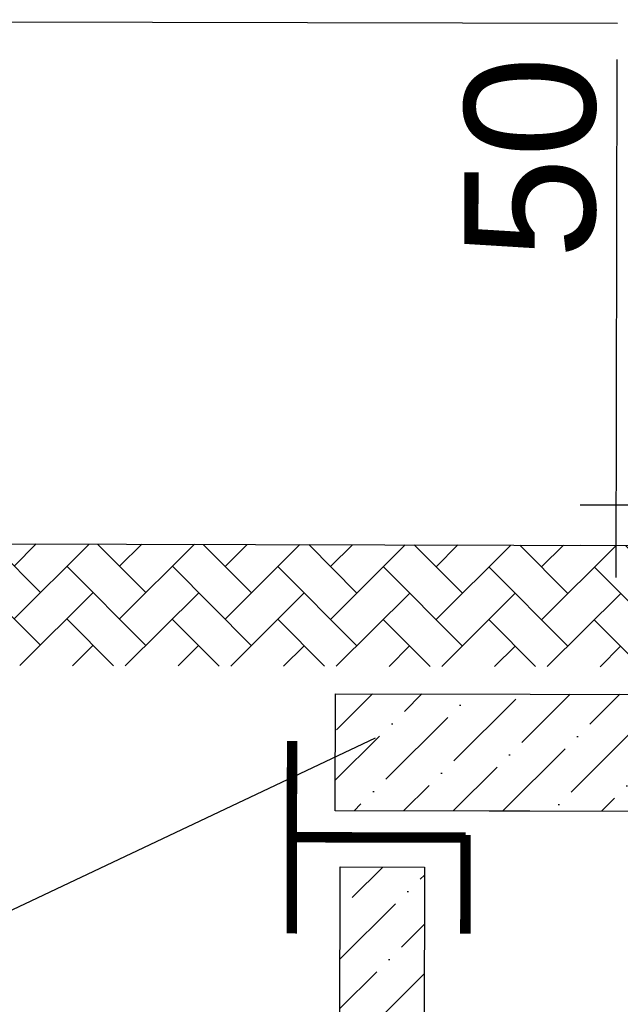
# Model space of a CAD drawing. Extents: x 0 to 361260, y 0 to 4201817.
# Tile 22 of 256: x 360302 to 360318, y 4194669 to 4194696. Entities that reach past the tile are written whole.
import ezdxf

# ---------------------------------------------------------------- set-up
doc = ezdxf.new("R2010")
doc.units = 0
doc.header["$LTSCALE"] = 0.5
doc.header["$MEASUREMENT"] = 0
doc.layers.add("navro'z", color=7, linetype='Continuous')
doc.styles.add('style1', font='arial.ttf', dxfattribs={"height": 2.5})
pattern_1 = [(44.89306, (347893.6088, 4192987.8277), (0.51973879, 1.89179207), [2.43342293, -0.48668459, 0, -0.48668459])]
pattern_2 = [(44.89306, (349315.798, 4193340.8621), (0.51973879, 1.89179207), [2.43342293, -0.48668459, 0, -0.48668459])]
pattern_3 = [(44.89306, (347893.8843, 4192987.8365), (0.002740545, 1.46831945), [3.11478134, -1.03826045]), (134.89306, (347894.6199, 4192988.5693), (0.002740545, 1.46831945), [3.11478134, -1.03826045])]

msp = doc.modelspace()

# ---------------------------------------------------------------- hatches: boundary and pattern name
at = {"layer": "navro'z", "transparency": 33554687}
h = msp.add_hatch(dxfattribs=at)
h.set_pattern_fill('AR-HBONE', color=0, scale=0.010219, angle=-0.1069, style=0)
h.set_pattern_definition(pattern_3)
h.paths.add_polyline_path([(360324.85, 4194681.708), (360288.515, 4194681.8), (360288.509, 4194678.402), (360324.844, 4194678.334)])
h = msp.add_hatch(dxfattribs=at)
h.set_pattern_fill('AR-HBONE', color=0, scale=0.010219, angle=-0.1069, style=0)
h.set_pattern_definition(pattern_3)
h.paths.add_polyline_path([(360324.85, 4194681.708), (360288.515, 4194681.8), (360288.509, 4194678.402), (360324.844, 4194678.334)])
h = msp.add_hatch(dxfattribs=at)
h.set_pattern_fill('ANSI36', color=254, scale=0.306573, angle=-0.1069, style=0)
h.set_pattern_definition(pattern_2)
h.paths.add_polyline_path([(360326.765, 4194677.565), (360310.397, 4194677.595), (360310.391, 4194674.338), (360326.759, 4194674.308)])
h.paths.add_polyline_path([(360348.328, 4194677.524), (360342.841, 4194677.534), (360342.835, 4194674.278), (360348.322, 4194674.268)])
h = msp.add_hatch(dxfattribs=at)
h.set_pattern_fill('ANSI36', color=0, scale=0.306573, angle=-0.1069, style=0)
h.set_pattern_definition(pattern_2)
h.paths.add_polyline_path([(360326.765, 4194677.565), (360310.397, 4194677.595), (360310.391, 4194674.338), (360326.759, 4194674.308)])
h.paths.add_polyline_path([(360348.328, 4194677.524), (360342.841, 4194677.534), (360342.835, 4194674.278), (360348.322, 4194674.268)])
h = msp.add_hatch(dxfattribs=at)
h.set_pattern_fill('ANSI36', color=254, scale=0.306573, angle=-0.1069, style=0)
h.set_pattern_definition(pattern_1)
h.paths.add_polyline_path([(360348.321, 4194672.703), (360345.977, 4194672.707), (360345.942, 4194654.251), (360348.287, 4194654.246)])
h.paths.add_polyline_path([(360312.872, 4194672.769), (360310.527, 4194672.773), (360310.492, 4194654.317), (360312.837, 4194654.312)])
h = msp.add_hatch(dxfattribs=at)
h.set_pattern_fill('ANSI36', color=0, scale=0.306573, angle=-0.1069, style=0)
h.set_pattern_definition(pattern_1)
h.paths.add_polyline_path([(360348.321, 4194672.703), (360345.977, 4194672.707), (360345.942, 4194654.251), (360348.287, 4194654.246)])
h.paths.add_polyline_path([(360312.872, 4194672.769), (360310.527, 4194672.773), (360310.492, 4194654.317), (360312.837, 4194654.312)])

# ---------------------------------------------------------------- linework, layer by layer
at = {"layer": "navro'z", "color": 0, "transparency": 33554687}
for p, q in [((360318.246, 4194696.255), (360263.246, 4194696.357)), ((360288.515, 4194681.8, 119.865), (360324.85, 4194681.708, 119.865)), ((360288.515, 4194681.8, 119.865), (360326.248, 4194681.705, 119.865)), ((360311.501, 4194676.359), (360301.044, 4194671.418))]:
    msp.add_line(p, q, dxfattribs=at)
at = {"layer": "navro'z", "color": 1, "lineweight": 25, "transparency": 33554687}
for p, q in [((360318.214, 4194680.834, 98.236), (360318.24, 4194695.248, 98.236)), ((360317.207, 4194682.855, 217.735), (360325.349, 4194682.84, 217.735)), ((360317.222, 4194681.727, 238.998), (360325.225, 4194681.712, 238.998))]:
    msp.add_line(p, q, dxfattribs=at)
at = {"layer": "navro'z", "color": 7, "transparency": 33554687}
msp.add_line((360310.391, 4194674.338), (360310.397, 4194677.595), dxfattribs=at)
msp.add_line((360310.391, 4194674.338), (360310.397, 4194677.595), dxfattribs=at)
at = {"layer": "navro'z", "color": 7, "lineweight": 30, "transparency": 33554687}
msp.add_line((360348.322, 4194674.268), (360310.391, 4194674.338), dxfattribs=at)
msp.add_line((360348.322, 4194674.268), (360310.391, 4194674.338), dxfattribs=at)
for points in [[(360310.397, 4194677.595), (360348.332, 4194677.524), (360348.326, 4194674.268), (360310.391, 4194674.338)], [(360310.397, 4194677.595), (360348.332, 4194677.524), (360348.326, 4194674.268), (360310.391, 4194674.338)], [(360310.527, 4194672.773), (360312.872, 4194672.769), (360312.837, 4194654.312), (360310.492, 4194654.317)], [(360310.527, 4194672.773), (360312.872, 4194672.769), (360312.837, 4194654.312), (360310.492, 4194654.317)]]:
    msp.add_lwpolyline(points, close=True, dxfattribs=at)
at = {"layer": "navro'z", "color": 0, "transparency": 33554687, "const_width": 0.289}
for points in [[(360309.184, 4194673.534), (360309.189, 4194676.28)], [(360309.184, 4194673.534), (360309.189, 4194676.28)], [(360309.184, 4194673.669), (360309.179, 4194670.922)], [(360309.184, 4194673.669), (360309.179, 4194670.922)], [(360309.184, 4194673.601), (360314.017, 4194673.592)], [(360309.184, 4194673.601), (360314.017, 4194673.592)], [(360314.017, 4194673.66), (360314.012, 4194670.913)], [(360314.017, 4194673.66), (360314.012, 4194670.913)]]:
    msp.add_lwpolyline(points, dxfattribs=at)

# ---------------------------------------------------------------- texts
at = {"layer": "navro'z", "color": 1, "lineweight": 25, "transparency": 33554687, "insert": (360315.831, 4194692.519, 62.386), "char_height": 3.6386, "attachment_point": 5, "rotation": 89.8931, "style": 'style1'}
msp.add_mtext('50', dxfattribs=at)

doc.saveas('drawing.dxf')
